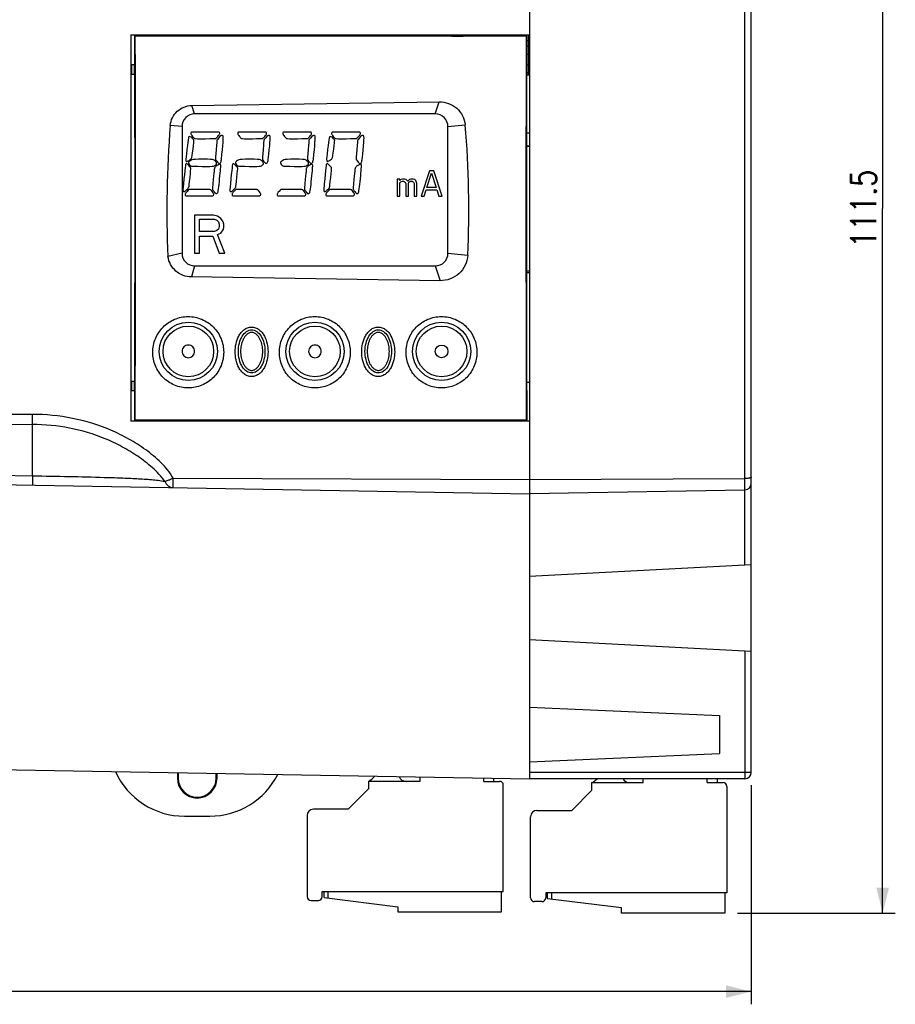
# Model space of a CAD drawing. Extents: x 0 to 594, y 0 to 420.
# Tile 5 of 16: x 301 to 370, y 143 to 221. Entities that reach past the tile are written whole.
import ezdxf

# ---------------------------------------------------------------- set-up
doc = ezdxf.new("R2010")
doc.units = 0
doc.header["$LTSCALE"] = 32.67
doc.layers.get('0').update_dxf_attribs({"linetype": 'CONTINUOUS'})
doc.layers.add('02___PRT_ALL_AXES', color=7, linetype='CONTINUOUS')
doc.layers.add('DESMOLDEO', color=7, linetype='CONTINUOUS')
doc.styles.get("Standard").update_dxf_attribs({"font": 'SIMPLEX.SHX', "width": 0.8})
doc.dimstyles.new('DIMSTYLE_1', dxfattribs={"dimtxt": 2, "dimasz": 2, "dimexe": 1, "dimexo": 1, "dimgap": 0.5, "dimtad": 1, "dimdec": 1, "dimtxsty": 'STANDARD', "dimblk": '_FILLED', "dimblk1": '_FILLED', "dimblk2": '_FILLED', "dimcen": 0.09, "dimazin": 3, "dimtp": 0.3, "dimtm": 0.3, "dimtfac": 1, "dimtdec": 1, "dimtofl": 0, "dimtmove": 0, "dimatfit": 3, "dimtolj": 1})
doc.dimstyles.new('DIMSTYLE_2', dxfattribs={"dimtxt": 2, "dimasz": 2, "dimexe": 1, "dimexo": 1, "dimgap": 0.5, "dimtad": 1, "dimdec": 1, "dimtxsty": 'STANDARD', "dimblk": '_FILLED', "dimblk1": '_FILLED', "dimblk2": '_FILLED', "dimcen": 0.09, "dimazin": 3, "dimtp": 0.5, "dimtm": 0.5, "dimtfac": 1, "dimtdec": 1, "dimtofl": 0, "dimtmove": 0, "dimatfit": 3, "dimtolj": 1})

# ---------------------------------------------------------------- blocks, each defined once
blk = doc.blocks.new('_FILLED')
at = {"color": 0, "linetype": 'BYBLOCK'}
blk.add_solid([(0, 0), (-1, 0.25), (-1, -0.25)], dxfattribs=at)
blk = doc.blocks.new('*D1')
at = {"color": 8}
for p, q in [((357.544, 261.283), (370.048, 261.283)), ((369.048, 261.283), (369.048, 205.658)), ((369.048, 150.033), (369.048, 205.658)), ((357.594, 150.033), (370.048, 150.033))]:
    blk.add_line(p, q, dxfattribs=at)
at = {"color": 8, "xscale": 2, "yscale": 2, "zscale": 2}
for p, rotation in [((369.048, 261.283), 90), ((369.048, 150.033), 270)]:
    blk.add_blockref('_FILLED', p, dxfattribs=dict(at, rotation=rotation))
at = {"color": 8, "insert": (366.548, 205.658), "char_height": 2, "width": 8, "attachment_point": 2, "rotation": 90}
blk.add_mtext('111.5', dxfattribs=at)
blk = doc.blocks.new('*D2')
at = {"color": 8}
for p, q in [((226.219, 161.633), (226.219, 142.826)), ((358.669, 160.133), (358.669, 142.826)), ((226.219, 143.826), (292.444, 143.826)), ((358.669, 143.826), (292.444, 143.826))]:
    blk.add_line(p, q, dxfattribs=at)
at = {"color": 8, "xscale": 2, "yscale": 2, "zscale": 2, "rotation": 180}
blk.add_blockref('_FILLED', (226.219, 143.826), dxfattribs=at)
at = {"color": 8, "xscale": 2, "yscale": 2, "zscale": 2}
blk.add_blockref('_FILLED', (358.669, 143.826), dxfattribs=at)
at = {"color": 8, "insert": (291.234, 146.326), "char_height": 2, "width": 4.8, "attachment_point": 2}
blk.add_mtext('133', dxfattribs=at)

msp = doc.modelspace()

# ---------------------------------------------------------------- linework, layer by layer
at = {"color": 7}
for p, q in [((358.669, 161.133), (358.669, 250.133)), ((358.177, 177.524), (358.177, 233.741)), ((339.979, 219.298), (339.979, 219.383)), ((341.071, 216.233), (341.071, 219.383)), ((341.169, 219.383), (341.169, 188.883)), ((341.071, 218.48), (340.932, 218.48)), ((341.071, 218.915), (340.933, 218.915)), ((340.931, 217.845), (341.071, 217.845)), ((309.969, 217.008), (309.769, 217.008)), ((309.769, 216.258), (309.769, 217.008)), ((309.969, 216.258), (309.969, 217.008)), ((340.928, 217.01), (341.071, 217.01)), ((309.969, 216.258), (309.769, 216.258)), ((341.071, 216.375), (340.927, 216.375)), ((314.504, 213.805), (334.025, 214.091)), ((333.719, 213.133), (334.025, 214.091)), ((314.719, 213.133), (314.504, 213.805)), ((333.719, 213.133), (314.719, 213.133)), ((334.719, 212.133), (336.083, 212.269)), ((313.719, 212.133), (312.795, 212.225)), ((313.719, 212.133), (313.719, 202.133)), ((316.567, 211.7), (314.526, 211.696)), ((320.271, 211.7), (318.23, 211.696)), ((323.828, 211.7), (321.788, 211.696)), ((327.68, 211.7), (325.639, 211.696)), ((334.719, 202.133), (334.719, 212.133)), ((341.169, 210.583), (340.917, 210.578)), ((341.169, 210.559), (340.917, 210.555)), ((333.26, 208.633), (332.594, 206.633)), ((333.052, 207.314), (333.427, 208.463)), ((333.594, 208.633), (333.26, 208.633)), ((333.427, 208.463), (333.802, 207.314)), ((334.26, 206.633), (333.594, 208.633)), ((330.927, 207.995), (330.719, 207.995)), ((330.719, 207.995), (330.719, 206.633)), ((330.927, 207.867), (330.927, 207.995)), ((331.01, 207.952), (330.927, 207.867)), ((330.927, 207.697), (331.01, 207.782)), ((330.927, 206.633), (330.927, 207.697)), ((331.135, 207.995), (331.01, 207.952)), ((331.01, 207.782), (331.135, 207.824)), ((331.302, 207.995), (331.135, 207.995)), ((331.135, 207.824), (331.219, 207.824)), ((331.219, 207.824), (331.302, 207.782)), ((331.427, 207.952), (331.302, 207.995)), ((331.302, 207.782), (331.344, 207.739)), ((331.344, 207.739), (331.385, 207.654)), ((331.385, 207.654), (331.385, 206.633)), ((331.552, 207.824), (331.427, 207.952)), ((331.677, 207.952), (331.552, 207.824)), ((331.594, 207.654), (331.635, 207.739)), ((331.594, 206.633), (331.594, 207.654)), ((331.635, 207.739), (331.677, 207.782)), ((331.802, 207.995), (331.677, 207.952)), ((331.677, 207.782), (331.76, 207.824)), ((331.76, 207.824), (331.885, 207.824)), ((331.969, 207.995), (331.802, 207.995)), ((331.885, 207.824), (331.969, 207.782)), ((332.094, 207.952), (331.969, 207.995)), ((331.969, 207.782), (332.01, 207.739)), ((332.01, 207.739), (332.052, 207.654)), ((332.052, 207.654), (332.052, 206.633)), ((332.177, 207.867), (332.094, 207.952)), ((332.26, 207.654), (332.177, 207.867)), ((332.26, 206.633), (332.26, 207.654)), ((332.844, 206.633), (333.01, 207.143)), ((333.01, 207.143), (333.844, 207.143)), ((333.802, 207.314), (333.052, 207.314)), ((333.844, 207.143), (334.01, 206.633)), ((330.719, 206.633), (330.927, 206.633)), ((331.385, 206.633), (331.594, 206.633)), ((332.052, 206.633), (332.26, 206.633)), ((332.594, 206.633), (332.844, 206.633)), ((334.01, 206.633), (334.26, 206.633)), ((316.219, 205.133), (314.719, 205.133)), ((314.719, 205.133), (314.719, 202.133)), ((315.094, 204.814), (316.281, 204.814)), ((315.094, 203.856), (315.094, 204.814)), ((316.531, 205.069), (316.219, 205.133)), ((316.281, 204.814), (316.469, 204.75)), ((316.469, 204.75), (316.594, 204.622)), ((316.781, 204.877), (316.531, 205.069)), ((316.594, 204.622), (316.656, 204.431)), ((316.969, 204.622), (316.781, 204.877)), ((317.031, 204.431), (316.969, 204.622)), ((316.281, 203.856), (315.094, 203.856)), ((316.469, 203.92), (316.281, 203.856)), ((316.594, 204.048), (316.469, 203.92)), ((316.531, 203.601), (316.781, 203.729)), ((316.656, 204.239), (316.594, 204.048)), ((316.656, 204.431), (316.656, 204.239)), ((316.781, 203.729), (316.969, 203.984)), ((316.969, 203.984), (317.031, 204.175)), ((317.031, 204.175), (317.031, 204.431)), ((315.094, 203.473), (316.156, 203.473)), ((315.094, 202.133), (315.094, 203.473)), ((316.156, 203.473), (316.656, 202.133)), ((317.094, 202.133), (316.531, 203.601)), ((313.719, 202.133), (312.611, 201.87)), ((314.719, 202.133), (315.094, 202.133)), ((316.656, 202.133), (317.094, 202.133)), ((334.719, 202.133), (336.283, 201.976)), ((314.719, 201.133), (314.457, 200.259)), ((314.719, 201.133), (333.719, 201.133)), ((333.719, 201.133), (334.093, 199.964)), ((341.169, 200.707), (340.917, 200.711)), ((334.093, 199.964), (314.457, 200.259)), ((341.169, 200.583), (340.918, 200.587)), ((309.969, 192.008), (309.769, 192.008)), ((309.769, 191.258), (309.769, 192.008)), ((309.969, 191.258), (309.969, 192.008)), ((341.169, 191.938), (340.934, 191.934)), ((309.969, 191.258), (309.769, 191.258)), ((301.901, 189.406), (298.401, 189.399)), ((301.919, 188.602), (298.419, 188.596)), ((301.919, 184.559), (301.919, 188.602)), ((298.419, 184.611), (301.919, 184.559)), ((313.017, 184.374), (341.169, 184.26)), ((341.169, 184.266), (358.177, 184.34)), ((298.401, 183.879), (341.169, 183.133)), ((341.169, 183.159), (358.177, 183.456)), ((341.169, 176.633), (358.669, 177.55)), ((341.169, 171.633), (358.669, 170.716)), ((358.177, 170.741), (358.177, 161.133)), ((341.169, 166.288), (356.169, 165.633)), ((356.169, 165.633), (356.169, 162.633)), ((341.169, 161.978), (356.169, 162.633)), ((358.669, 161.133), (341.169, 161.133)), ((332.494, 160.433), (328.444, 160.433)), ((328.444, 160.433), (328.444, 159.833)), ((332.494, 160.784), (332.494, 160.433)), ((337.544, 160.433), (337.544, 160.696)), ((337.544, 160.433), (338.794, 160.433)), ((338.344, 160.433), (338.344, 160.682)), ((358.169, 160.633), (341.169, 160.633)), ((346.094, 160.333), (350.144, 160.333)), ((346.094, 159.733), (346.094, 160.333)), ((350.144, 160.333), (350.144, 160.633)), ((355.194, 160.333), (355.194, 160.633)), ((355.194, 160.333), (356.444, 160.333)), ((355.994, 160.333), (355.994, 160.633)), ((326.844, 158.233), (328.444, 159.833)), ((339.094, 151.733), (339.094, 160.133)), ((344.494, 158.133), (346.094, 159.733)), ((356.744, 160.033), (356.744, 151.633)), ((326.844, 158.233), (324.094, 158.233)), ((341.744, 158.133), (344.494, 158.133)), ((323.594, 157.733), (323.594, 151.333)), ((341.244, 151.233), (341.244, 157.633)), ((324.794, 151.733), (339.094, 151.733)), ((324.794, 151.333), (324.794, 151.733)), ((324.944, 151.248), (324.944, 151.733)), ((325.244, 151.733), (325.244, 151.211)), ((338.944, 150.133), (338.944, 151.733)), ((356.744, 151.633), (342.444, 151.633)), ((342.444, 151.633), (342.444, 151.233)), ((342.594, 151.148), (342.594, 151.633)), ((342.894, 151.633), (342.894, 151.111)), ((356.594, 151.633), (356.594, 150.033)), ((323.894, 151.033), (324.494, 151.033)), ((324.944, 151.248), (330.769, 150.533)), ((342.144, 150.933), (341.544, 150.933)), ((348.419, 150.433), (342.594, 151.148)), ((330.769, 150.533), (330.774, 150.133)), ((330.774, 150.133), (338.944, 150.133)), ((348.424, 150.033), (348.419, 150.433)), ((356.594, 150.033), (348.424, 150.033))]:
    msp.add_line(p, q, dxfattribs=at)
for centre, radius in [((314.219, 194.383), 2.3), ((314.219, 194.383), 2), ((324.219, 194.383), 2.3), ((324.219, 194.383), 2), ((334.219, 194.383), 2.3), ((334.219, 194.383), 2), ((334.219, 194.383), 0.5)]:
    msp.add_circle(centre, radius, dxfattribs=at)
for centre, radius, start, end in [((314.719, 212.133), 1, 90, 180), ((333.719, 212.133), 1, 0, 90), ((314.719, 202.133), 1, 180, 270), ((333.719, 202.133), 1, 270, 360), ((358.169, 183.956), 0.5, 271, 360), ((358.169, 161.133), 0.5, 270, 360), ((327.716, 161.858), 1.6, 297.04932, 320.75665), ((331.416, 161.033), 0.6, 201.52223, 270), ((338.794, 160.133), 0.3, 0, 90), ((345.366, 161.758), 1.6, 297.04932, 315.28968), ((349.066, 160.933), 0.6, 210.03641, 270), ((356.444, 160.033), 0.3, 0, 90), ((324.094, 157.733), 0.5, 90, 180), ((341.744, 157.633), 0.5, 90, 180), ((323.894, 151.333), 0.3, 180, 270), ((324.494, 151.333), 0.3, 270, 360), ((341.544, 151.233), 0.3, 180, 270), ((342.144, 151.233), 0.3, 270, 360)]:
    msp.add_arc(centre, radius, start, end, dxfattribs=at)
for centre, major_axis, start_param, end_param in [((244.507, 205.633), (91.863, 0), -0.043443, 0.078907), ((407.488, 205.633), (94.966, 0), 3.065778, 3.184837)]:
    msp.add_ellipse(centre, major_axis=major_axis, ratio=0.9165, start_param=start_param, end_param=end_param, dxfattribs=at)
for points, knots in [([(334.025, 214.091), (334.276, 214.095), (334.783, 214.007), (335.442, 213.615), (335.918, 213.013), (336.062, 212.518), (336.083, 212.269)], [0, 0, 0, 0, 0.250466, 0.500577, 0.750335, 1, 1, 1, 1]), ([(312.795, 212.225), (312.813, 212.435), (312.93, 212.853), (313.319, 213.37), (313.867, 213.716), (314.292, 213.802), (314.504, 213.805)], [0, 0, 0, 0, 0.249628, 0.499508, 0.749689, 1, 1, 1, 1]), ([(314.457, 200.259), (314.236, 200.262), (313.791, 200.348), (313.212, 200.697), (312.787, 201.222), (312.643, 201.652), (312.611, 201.87)], [0, 0, 0, 0, 0.250095, 0.500166, 0.750129, 1, 1, 1, 1]), ([(336.283, 201.976), (336.27, 201.705), (336.132, 201.161), (335.629, 200.492), (334.917, 200.056), (334.365, 199.96), (334.093, 199.964)], [0, 0, 0, 0, 0.249893, 0.499769, 0.749792, 1, 1, 1, 1]), ([(311.41, 194.317), (311.41, 194.68), (311.554, 195.416), (312.171, 196.352), (313.102, 196.984), (314.207, 197.207), (315.314, 196.986), (316.247, 196.354), (316.866, 195.418), (317.01, 194.681), (317.01, 194.317)], [0, 0, 0, 0, 0.124454, 0.249223, 0.374343, 0.499692, 0.625121, 0.750443, 0.875452, 1, 1, 1, 1]), ([(321.41, 194.317), (321.41, 194.68), (321.554, 195.416), (322.171, 196.352), (323.102, 196.984), (324.207, 197.207), (325.314, 196.986), (326.247, 196.354), (326.866, 195.418), (327.01, 194.681), (327.01, 194.317)], [0, 0, 0, 0, 0.124456, 0.249226, 0.374345, 0.499693, 0.625119, 0.750441, 0.87545, 1, 1, 1, 1]), ([(331.41, 194.317), (331.41, 194.68), (331.554, 195.416), (332.171, 196.352), (333.102, 196.984), (334.207, 197.207), (335.314, 196.986), (336.247, 196.354), (336.866, 195.418), (337.01, 194.681), (337.01, 194.317)], [0, 0, 0, 0, 0.124458, 0.249229, 0.374348, 0.499694, 0.625118, 0.750439, 0.875449, 1, 1, 1, 1]), ([(317.914, 194.35), (317.914, 194.564), (317.96, 194.994), (318.139, 195.508), (318.374, 195.87), (318.604, 196.101), (318.888, 196.265), (319.213, 196.326), (319.538, 196.266), (319.823, 196.103), (320.053, 195.871), (320.289, 195.509), (320.469, 194.995), (320.514, 194.564), (320.514, 194.35)], [0, 0, 0, 0, 0.124664, 0.249345, 0.311888, 0.374468, 0.437072, 0.499698, 0.562367, 0.625073, 0.687773, 0.750432, 0.875278, 1, 1, 1, 1]), ([(318.169, 194.383), (318.169, 194.828), (318.34, 195.491), (318.807, 195.994), (319.219, 196.127), (319.631, 195.994), (320.098, 195.491), (320.269, 194.828), (320.269, 194.383)], [0, 0, 0, 0, 0.25, 0.375, 0.5, 0.625, 0.75, 1, 1, 1, 1]), ([(327.914, 194.35), (327.914, 194.564), (327.96, 194.994), (328.139, 195.508), (328.374, 195.87), (328.604, 196.101), (328.888, 196.265), (329.213, 196.326), (329.538, 196.266), (329.823, 196.103), (330.053, 195.871), (330.289, 195.509), (330.469, 194.995), (330.514, 194.564), (330.514, 194.35)], [0, 0, 0, 0, 0.124666, 0.249348, 0.311891, 0.374471, 0.437073, 0.499699, 0.562366, 0.625071, 0.687771, 0.750429, 0.875276, 1, 1, 1, 1]), ([(328.169, 194.383), (328.169, 194.828), (328.34, 195.491), (328.807, 195.994), (329.219, 196.127), (329.631, 195.994), (330.098, 195.491), (330.269, 194.828), (330.269, 194.383)], [0, 0, 0, 0, 0.25, 0.375, 0.5, 0.625, 0.75, 1, 1, 1, 1]), ([(320.094, 194.383), (320.094, 194.54), (320.071, 194.776), (319.992, 195.081), (319.906, 195.301), (319.791, 195.508), (319.667, 195.662), (319.548, 195.765), (319.448, 195.828), (319.337, 195.872), (319.219, 195.888), (319.101, 195.872), (318.99, 195.828), (318.89, 195.765), (318.771, 195.662), (318.646, 195.508), (318.531, 195.301), (318.446, 195.081), (318.367, 194.776), (318.344, 194.54), (318.344, 194.383)], [0, 0, 0, 0, 0.124886, 0.187401, 0.249911, 0.312406, 0.374877, 0.406164, 0.437461, 0.468743, 0.5, 0.531258, 0.56254, 0.593837, 0.625124, 0.687594, 0.750089, 0.812598, 0.875114, 1, 1, 1, 1]), ([(330.094, 194.383), (330.094, 194.54), (330.071, 194.776), (329.992, 195.081), (329.906, 195.301), (329.791, 195.508), (329.667, 195.662), (329.548, 195.765), (329.448, 195.828), (329.337, 195.872), (329.219, 195.888), (329.101, 195.872), (328.99, 195.828), (328.89, 195.765), (328.771, 195.662), (328.646, 195.508), (328.531, 195.301), (328.446, 195.081), (328.367, 194.776), (328.344, 194.54), (328.344, 194.383)], [0, 0, 0, 0, 0.124886, 0.187401, 0.249911, 0.312406, 0.374877, 0.406164, 0.437461, 0.468743, 0.5, 0.531258, 0.56254, 0.593837, 0.625124, 0.687594, 0.750089, 0.812598, 0.875114, 1, 1, 1, 1]), ([(314.719, 194.383), (314.719, 194.448), (314.693, 194.579), (314.582, 194.746), (314.415, 194.857), (314.219, 194.896), (314.022, 194.857), (313.856, 194.746), (313.745, 194.579), (313.719, 194.448), (313.719, 194.383)], [0, 0, 0, 0, 0.125, 0.25, 0.375, 0.5, 0.625, 0.75, 0.875, 1, 1, 1, 1]), ([(313.719, 194.383), (313.719, 194.318), (313.745, 194.186), (313.856, 194.02), (314.022, 193.909), (314.219, 193.87), (314.415, 193.909), (314.582, 194.02), (314.693, 194.186), (314.719, 194.318), (314.719, 194.383)], [0, 0, 0, 0, 0.125, 0.25, 0.375, 0.5, 0.625, 0.75, 0.875, 1, 1, 1, 1]), ([(320.269, 194.383), (320.269, 193.938), (320.098, 193.275), (319.631, 192.771), (319.219, 192.639), (318.807, 192.771), (318.34, 193.275), (318.169, 193.938), (318.169, 194.383)], [0, 0, 0, 0, 0.25, 0.375, 0.5, 0.625, 0.75, 1, 1, 1, 1]), ([(318.344, 194.383), (318.344, 194.226), (318.367, 193.989), (318.446, 193.685), (318.531, 193.464), (318.646, 193.258), (318.771, 193.104), (318.89, 193.001), (318.99, 192.937), (319.101, 192.894), (319.219, 192.877), (319.337, 192.894), (319.448, 192.937), (319.548, 193.001), (319.667, 193.104), (319.791, 193.258), (319.906, 193.464), (319.992, 193.685), (320.071, 193.989), (320.094, 194.226), (320.094, 194.383)], [0, 0, 0, 0, 0.124886, 0.187401, 0.249911, 0.312406, 0.374877, 0.406164, 0.437461, 0.468743, 0.5, 0.531258, 0.56254, 0.593837, 0.625124, 0.687594, 0.750089, 0.812598, 0.875114, 1, 1, 1, 1]), ([(324.719, 194.383), (324.719, 194.448), (324.693, 194.579), (324.582, 194.746), (324.415, 194.857), (324.219, 194.896), (324.022, 194.857), (323.856, 194.746), (323.745, 194.579), (323.719, 194.448), (323.719, 194.383)], [0, 0, 0, 0, 0.125, 0.25, 0.375, 0.5, 0.625, 0.75, 0.875, 1, 1, 1, 1]), ([(323.719, 194.383), (323.719, 194.318), (323.745, 194.186), (323.856, 194.02), (324.022, 193.909), (324.219, 193.87), (324.415, 193.909), (324.582, 194.02), (324.693, 194.186), (324.719, 194.318), (324.719, 194.383)], [0, 0, 0, 0, 0.125, 0.25, 0.375, 0.5, 0.625, 0.75, 0.875, 1, 1, 1, 1]), ([(330.269, 194.383), (330.269, 193.938), (330.098, 193.275), (329.631, 192.771), (329.219, 192.639), (328.807, 192.771), (328.34, 193.275), (328.169, 193.938), (328.169, 194.383)], [0, 0, 0, 0, 0.25, 0.375, 0.5, 0.625, 0.75, 1, 1, 1, 1]), ([(328.344, 194.383), (328.344, 194.226), (328.367, 193.989), (328.446, 193.685), (328.531, 193.464), (328.646, 193.258), (328.771, 193.104), (328.89, 193.001), (328.99, 192.937), (329.101, 192.894), (329.219, 192.877), (329.337, 192.894), (329.448, 192.937), (329.548, 193.001), (329.667, 193.104), (329.791, 193.258), (329.906, 193.464), (329.992, 193.685), (330.071, 193.989), (330.094, 194.226), (330.094, 194.383)], [0, 0, 0, 0, 0.124886, 0.187401, 0.249911, 0.312406, 0.374877, 0.406164, 0.437461, 0.468743, 0.5, 0.531258, 0.56254, 0.593837, 0.625124, 0.687594, 0.750089, 0.812598, 0.875114, 1, 1, 1, 1]), ([(317.01, 194.317), (317.01, 193.953), (316.866, 193.217), (316.25, 192.283), (315.319, 191.65), (314.214, 191.426), (313.106, 191.647), (312.173, 192.28), (311.554, 193.216), (311.41, 193.953), (311.41, 194.317)], [0, 0, 0, 0, 0.124493, 0.249052, 0.374067, 0.499572, 0.625212, 0.750539, 0.875407, 1, 1, 1, 1]), ([(320.514, 194.35), (320.514, 194.135), (320.469, 193.705), (320.29, 193.192), (320.055, 192.83), (319.826, 192.599), (319.541, 192.435), (319.216, 192.374), (318.891, 192.434), (318.606, 192.597), (318.375, 192.829), (318.14, 193.191), (317.96, 193.705), (317.914, 194.135), (317.914, 194.35)], [0, 0, 0, 0, 0.124763, 0.249331, 0.311781, 0.374293, 0.436901, 0.499614, 0.562388, 0.62514, 0.687815, 0.750413, 0.875176, 1, 1, 1, 1]), ([(327.01, 194.317), (327.01, 193.953), (326.866, 193.218), (326.25, 192.283), (325.319, 191.65), (324.214, 191.426), (323.106, 191.648), (322.173, 192.28), (321.554, 193.216), (321.41, 193.953), (321.41, 194.317)], [0, 0, 0, 0, 0.124495, 0.249055, 0.37407, 0.499573, 0.62521, 0.750536, 0.875405, 1, 1, 1, 1]), ([(330.514, 194.35), (330.514, 194.135), (330.469, 193.705), (330.29, 193.192), (330.055, 192.83), (329.826, 192.599), (329.541, 192.435), (329.216, 192.374), (328.891, 192.434), (328.606, 192.597), (328.375, 192.829), (328.14, 193.191), (327.96, 193.705), (327.914, 194.135), (327.914, 194.35)], [0, 0, 0, 0, 0.124765, 0.249333, 0.311784, 0.374297, 0.436903, 0.499615, 0.562387, 0.625138, 0.687813, 0.750411, 0.875175, 1, 1, 1, 1]), ([(337.01, 194.317), (337.01, 193.953), (336.866, 193.218), (336.25, 192.283), (335.319, 191.65), (334.214, 191.426), (333.106, 191.648), (332.173, 192.28), (331.554, 193.216), (331.41, 193.953), (331.41, 194.317)], [0, 0, 0, 0, 0.124497, 0.249059, 0.374073, 0.499574, 0.625209, 0.750533, 0.875403, 1, 1, 1, 1]), ([(313.022, 184.374), (312.898, 184.602), (312.596, 185.031), (311.885, 185.8), (310.867, 186.639), (309.53, 187.487), (307.628, 188.416), (305.082, 189.2), (302.96, 189.409), (301.901, 189.406)], [0, 0, 0, 0, 0.061619, 0.123574, 0.248002, 0.372952, 0.498222, 0.748973, 1, 1, 1, 1]), ([(301.919, 188.602), (301.914, 188.63), (301.913, 188.716), (301.906, 188.885), (301.904, 189.125), (301.902, 189.307), (301.901, 189.406)], [0, 0, 0, 0, 0.103387, 0.320419, 0.630063, 1, 1, 1, 1]), ([(312.366, 184.12), (312.228, 184.322), (311.91, 184.695), (311.207, 185.374), (310.239, 186.122), (308.984, 186.882), (307.213, 187.715), (304.856, 188.417), (302.896, 188.604), (301.919, 188.602)], [0, 0, 0, 0, 0.062494, 0.124968, 0.249821, 0.37474, 0.49977, 0.7498, 1, 1, 1, 1]), ([(301.919, 184.559), (301.917, 184.46), (301.914, 184.319), (301.91, 184.141), (301.908, 184.032), (301.906, 183.944), (301.905, 183.885), (301.903, 183.851), (301.903, 183.833), (301.901, 183.825), (301.902, 183.818), (301.901, 183.818)], [0, 0, 0, 0, 0.399983, 0.573186, 0.721252, 0.840687, 0.928245, 0.959362, 0.981805, 0.995404, 1, 1, 1, 1]), ([(301.919, 184.559), (302.879, 184.544), (304.766, 184.51), (307.091, 184.455), (308.871, 184.398), (310.115, 184.345), (311.275, 184.271), (312.017, 184.188), (312.366, 184.12)], [0, 0, 0, 0, 0.275498, 0.540996, 0.666834, 0.786343, 0.898078, 1, 1, 1, 1]), ([(312.358, 184.126), (312.403, 184.136), (312.534, 184.17), (312.755, 184.257), (312.928, 184.335), (313.017, 184.384)], [0, 0, 0, 0, 0.198296, 0.570099, 1, 1, 1, 1]), ([(313.015, 183.624), (313.014, 183.625), (313.017, 183.631), (313.015, 183.639), (313.017, 183.657), (313.017, 183.691), (313.018, 183.751), (313.018, 183.84), (313.018, 183.95), (313.018, 184.13), (313.017, 184.274), (313.017, 184.374)], [0, 0, 0, 0, 0.004436, 0.017678, 0.039862, 0.070909, 0.158507, 0.277973, 0.426188, 0.599145, 1, 1, 1, 1]), ([(358.669, 184.464), (358.669, 184.444), (358.642, 184.422), (358.61, 184.406), (358.585, 184.395), (358.557, 184.386), (358.512, 184.373), (358.448, 184.36), (358.364, 184.349), (358.273, 184.342), (358.21, 184.34), (358.177, 184.34)], [0, 0, 0, 0, 0.11448, 0.158835, 0.20992, 0.267581, 0.3315, 0.476248, 0.639691, 0.816318, 1, 1, 1, 1]), ([(312.358, 184.126), (312.388, 184.053), (312.467, 183.919), (312.668, 183.71), (312.88, 183.627), (313.015, 183.625)], [0, 0, 0, 0, 0.274012, 0.531904, 1, 1, 1, 1]), ([(358.177, 161.133), (358.177, 161.1), (358.177, 161.037), (358.177, 160.944), (358.176, 160.871), (358.176, 160.817), (358.175, 160.78), (358.174, 160.748), (358.174, 160.718), (358.173, 160.693), (358.172, 160.672), (358.172, 160.658), (358.171, 160.648), (358.171, 160.643), (358.17, 160.639), (358.17, 160.636), (358.169, 160.634), (358.169, 160.633), (358.169, 160.633)], [0, 0, 0, 0, 0.194962, 0.382427, 0.555204, 0.633981, 0.706654, 0.772525, 0.830961, 0.8814, 0.923359, 0.956436, 0.969544, 0.980323, 0.988751, 0.994815, 0.998523, 1, 1, 1, 1])]:
    msp.add_open_spline(points, degree=3, knots=knots, dxfattribs=at)
for points in [[(314.427, 211.659), (314.413, 211.638), (314.413, 211.604), (314.422, 211.563)], [(314.422, 211.563), (314.43, 211.522), (314.471, 211.453), (314.547, 211.361)], [(314.526, 211.696), (314.471, 211.693), (314.44, 211.679), (314.427, 211.659)], [(316.555, 211.362), (316.642, 211.464), (316.686, 211.532), (316.694, 211.573)], [(316.679, 211.665), (316.666, 211.686), (316.628, 211.7), (316.567, 211.7)], [(316.694, 211.573), (316.7, 211.611), (316.693, 211.642), (316.679, 211.665)], [(318.131, 211.659), (318.117, 211.638), (318.117, 211.604), (318.126, 211.563)], [(318.126, 211.563), (318.135, 211.522), (318.176, 211.453), (318.251, 211.361)], [(318.23, 211.696), (318.176, 211.693), (318.145, 211.679), (318.131, 211.659)], [(320.26, 211.362), (320.346, 211.464), (320.391, 211.532), (320.398, 211.573)], [(320.383, 211.665), (320.37, 211.686), (320.333, 211.7), (320.271, 211.7)], [(320.398, 211.573), (320.404, 211.611), (320.398, 211.642), (320.383, 211.665)], [(321.688, 211.659), (321.675, 211.638), (321.675, 211.604), (321.683, 211.563)], [(321.683, 211.563), (321.692, 211.522), (321.733, 211.453), (321.808, 211.361)], [(321.788, 211.696), (321.733, 211.693), (321.702, 211.679), (321.688, 211.659)], [(323.817, 211.362), (323.903, 211.464), (323.948, 211.532), (323.955, 211.573)], [(323.94, 211.665), (323.927, 211.686), (323.89, 211.7), (323.828, 211.7)], [(323.955, 211.573), (323.962, 211.611), (323.955, 211.642), (323.94, 211.665)], [(325.54, 211.659), (325.526, 211.638), (325.526, 211.604), (325.535, 211.563)], [(325.535, 211.563), (325.543, 211.522), (325.585, 211.453), (325.66, 211.361)], [(325.639, 211.696), (325.585, 211.693), (325.554, 211.679), (325.54, 211.659)], [(327.669, 211.362), (327.755, 211.464), (327.8, 211.532), (327.807, 211.573)], [(327.792, 211.665), (327.779, 211.686), (327.741, 211.7), (327.68, 211.7)], [(327.807, 211.573), (327.813, 211.611), (327.806, 211.642), (327.792, 211.665)], [(314.259, 211.323), (314.228, 211.323), (314.146, 210.734), (314.016, 209.557)], [(314.511, 211.243), (314.413, 211.344), (314.327, 211.371), (314.259, 211.323)], [(314.663, 211.053), (314.66, 211.08), (314.608, 211.142), (314.511, 211.243)], [(314.547, 211.361), (314.622, 211.268), (314.68, 211.214), (314.721, 211.2)], [(314.591, 210.351), (314.639, 210.793), (314.663, 211.025), (314.663, 211.053)], [(314.721, 211.2), (314.742, 211.179), (315.022, 211.176), (315.57, 211.18)], [(315.57, 211.18), (316.084, 211.183), (316.354, 211.186), (316.382, 211.197)], [(316.382, 211.197), (316.409, 211.203), (316.467, 211.258), (316.555, 211.362)], [(316.481, 211.066), (316.481, 211.053), (316.457, 210.803), (316.414, 210.313)], [(316.495, 211.097), (316.488, 211.087), (316.481, 211.077), (316.481, 211.066)], [(316.512, 211.121), (316.505, 211.114), (316.501, 211.104), (316.495, 211.097)], [(316.834, 211.433), (316.779, 211.416), (316.673, 211.313), (316.512, 211.121)], [(316.831, 209.54), (316.957, 210.704), (317.001, 211.316), (316.966, 211.374)], [(316.966, 211.374), (316.933, 211.429), (316.888, 211.45), (316.834, 211.433)], [(318.251, 211.361), (318.326, 211.268), (318.385, 211.214), (318.426, 211.2)], [(318.426, 211.2), (318.446, 211.179), (318.727, 211.176), (319.275, 211.18)], [(319.275, 211.18), (319.788, 211.183), (320.059, 211.186), (320.086, 211.197)], [(320.086, 211.197), (320.113, 211.203), (320.172, 211.258), (320.26, 211.362)], [(320.185, 211.066), (320.185, 211.053), (320.161, 210.803), (320.119, 210.313)], [(320.199, 211.097), (320.192, 211.087), (320.185, 211.077), (320.185, 211.066)], [(320.216, 211.121), (320.209, 211.114), (320.206, 211.104), (320.199, 211.097)], [(320.538, 211.433), (320.483, 211.416), (320.377, 211.313), (320.216, 211.121)], [(320.535, 209.54), (320.661, 210.704), (320.706, 211.316), (320.671, 211.374)], [(320.671, 211.374), (320.637, 211.429), (320.593, 211.45), (320.538, 211.433)], [(321.808, 211.361), (321.884, 211.268), (321.942, 211.214), (321.983, 211.2)], [(321.983, 211.2), (322.003, 211.179), (322.284, 211.176), (322.832, 211.18)], [(322.832, 211.18), (323.345, 211.183), (323.616, 211.186), (323.643, 211.197)], [(323.643, 211.197), (323.671, 211.203), (323.729, 211.258), (323.817, 211.362)], [(323.743, 211.066), (323.743, 211.053), (323.719, 210.803), (323.676, 210.313)], [(323.756, 211.097), (323.749, 211.087), (323.743, 211.077), (323.743, 211.066)], [(323.773, 211.121), (323.767, 211.114), (323.763, 211.104), (323.756, 211.097)], [(324.095, 211.433), (324.04, 211.416), (323.934, 211.313), (323.773, 211.121)], [(324.093, 209.54), (324.218, 210.704), (324.263, 211.316), (324.228, 211.374)], [(324.228, 211.374), (324.195, 211.429), (324.15, 211.45), (324.095, 211.433)], [(325.372, 211.323), (325.341, 211.323), (325.259, 210.734), (325.129, 209.557)], [(325.624, 211.243), (325.526, 211.344), (325.441, 211.371), (325.372, 211.323)], [(325.776, 211.053), (325.773, 211.08), (325.721, 211.142), (325.624, 211.243)], [(325.66, 211.361), (325.735, 211.268), (325.793, 211.214), (325.834, 211.2)], [(325.704, 210.351), (325.752, 210.793), (325.776, 211.025), (325.776, 211.053)], [(325.834, 211.2), (325.855, 211.179), (326.136, 211.176), (326.684, 211.18)], [(326.684, 211.18), (327.197, 211.183), (327.468, 211.186), (327.495, 211.197)], [(327.495, 211.197), (327.522, 211.203), (327.581, 211.258), (327.669, 211.362)], [(327.594, 211.066), (327.594, 211.053), (327.57, 210.803), (327.528, 210.313)], [(327.608, 211.097), (327.601, 211.087), (327.594, 211.077), (327.594, 211.066)], [(327.625, 211.121), (327.618, 211.114), (327.615, 211.104), (327.608, 211.097)], [(327.947, 211.433), (327.892, 211.416), (327.786, 211.313), (327.625, 211.121)], [(327.944, 209.54), (328.07, 210.704), (328.115, 211.316), (328.08, 211.374)], [(328.08, 211.374), (328.046, 211.429), (328.002, 211.45), (327.947, 211.433)], [(314.471, 209.629), (314.502, 209.67), (314.543, 209.909), (314.591, 210.351)], [(316.414, 210.313), (316.371, 209.82), (316.354, 209.56), (316.367, 209.529)], [(320.119, 210.313), (320.076, 209.82), (320.059, 209.56), (320.072, 209.529)], [(323.676, 210.313), (323.633, 209.82), (323.616, 209.56), (323.629, 209.529)], [(325.585, 209.629), (325.615, 209.67), (325.656, 209.909), (325.704, 210.351)], [(327.528, 210.313), (327.485, 209.82), (327.468, 209.56), (327.481, 209.529)], [(314.016, 209.18), (313.989, 209.142), (313.913, 208.464), (313.793, 207.146)], [(314.016, 209.557), (314.016, 209.454), (314.036, 209.396), (314.074, 209.389)], [(314.115, 209.196), (314.074, 209.225), (314.043, 209.218), (314.016, 209.18)], [(314.074, 209.389), (314.108, 209.379), (314.177, 209.406), (314.277, 209.47)], [(314.272, 209.049), (314.204, 209.118), (314.153, 209.17), (314.115, 209.196)], [(314.242, 209.303), (314.235, 209.272), (314.242, 209.231), (314.267, 209.182)], [(314.328, 209.405), (314.276, 209.368), (314.249, 209.334), (314.242, 209.303)], [(314.267, 209.182), (314.293, 209.132), (314.327, 209.094), (314.368, 209.073)], [(314.277, 209.47), (314.375, 209.533), (314.44, 209.587), (314.471, 209.629)], [(314.505, 209.509), (314.437, 209.474), (314.379, 209.44), (314.328, 209.405)], [(315.379, 209.553), (314.862, 209.553), (314.571, 209.54), (314.505, 209.509)], [(316.204, 209.522), (316.169, 209.543), (315.896, 209.553), (315.379, 209.553)], [(316.299, 209.45), (316.269, 209.478), (316.238, 209.502), (316.204, 209.522)], [(316.385, 209.351), (316.358, 209.385), (316.33, 209.42), (316.299, 209.45)], [(316.367, 209.529), (316.382, 209.495), (316.409, 209.454), (316.457, 209.399)], [(316.436, 209.262), (316.426, 209.283), (316.409, 209.314), (316.385, 209.351)], [(316.42, 209.138), (316.433, 209.156), (316.443, 209.177), (316.447, 209.197)], [(316.447, 209.197), (316.45, 209.218), (316.447, 209.242), (316.436, 209.262)], [(316.457, 209.399), (316.505, 209.344), (316.553, 209.296), (316.606, 209.257)], [(316.703, 209.166), (316.673, 209.17), (316.618, 209.149), (316.542, 209.102)], [(316.606, 209.257), (316.659, 209.218), (316.707, 209.221), (316.748, 209.269)], [(316.775, 209.105), (316.758, 209.139), (316.734, 209.159), (316.703, 209.166)], [(316.748, 209.269), (316.789, 209.317), (316.816, 209.406), (316.831, 209.54)], [(317.72, 209.18), (317.693, 209.142), (317.618, 208.464), (317.498, 207.146)], [(317.819, 209.196), (317.779, 209.225), (317.748, 209.218), (317.72, 209.18)], [(317.976, 209.049), (317.909, 209.118), (317.857, 209.17), (317.819, 209.196)], [(317.946, 209.303), (317.939, 209.272), (317.946, 209.231), (317.972, 209.182)], [(318.033, 209.405), (317.981, 209.368), (317.953, 209.334), (317.946, 209.303)], [(317.972, 209.182), (317.998, 209.132), (318.032, 209.094), (318.072, 209.073)], [(318.21, 209.509), (318.141, 209.474), (318.083, 209.44), (318.033, 209.405)], [(319.083, 209.553), (318.566, 209.553), (318.275, 209.54), (318.21, 209.509)], [(319.908, 209.522), (319.874, 209.543), (319.6, 209.553), (319.083, 209.553)], [(320.003, 209.45), (319.973, 209.478), (319.942, 209.502), (319.908, 209.522)], [(320.09, 209.351), (320.062, 209.385), (320.035, 209.42), (320.003, 209.45)], [(320.072, 209.529), (320.086, 209.495), (320.113, 209.454), (320.161, 209.399)], [(320.141, 209.262), (320.131, 209.283), (320.113, 209.314), (320.09, 209.351)], [(320.125, 209.138), (320.137, 209.156), (320.148, 209.177), (320.151, 209.197)], [(320.151, 209.197), (320.155, 209.218), (320.151, 209.242), (320.141, 209.262)], [(320.161, 209.399), (320.209, 209.344), (320.257, 209.296), (320.311, 209.257)], [(320.311, 209.257), (320.363, 209.218), (320.411, 209.221), (320.452, 209.269)], [(320.452, 209.269), (320.494, 209.317), (320.521, 209.406), (320.535, 209.54)], [(321.503, 209.303), (321.497, 209.272), (321.503, 209.231), (321.529, 209.182)], [(321.59, 209.405), (321.538, 209.368), (321.51, 209.334), (321.503, 209.303)], [(321.529, 209.182), (321.555, 209.132), (321.589, 209.094), (321.629, 209.073)], [(321.767, 209.509), (321.699, 209.474), (321.64, 209.44), (321.59, 209.405)], [(322.64, 209.553), (322.123, 209.553), (321.832, 209.54), (321.767, 209.509)], [(323.465, 209.522), (323.431, 209.543), (323.157, 209.553), (322.64, 209.553)], [(323.56, 209.45), (323.53, 209.478), (323.5, 209.502), (323.465, 209.522)], [(323.647, 209.351), (323.619, 209.385), (323.592, 209.42), (323.56, 209.45)], [(323.629, 209.529), (323.643, 209.495), (323.671, 209.454), (323.719, 209.399)], [(323.698, 209.262), (323.688, 209.283), (323.671, 209.314), (323.647, 209.351)], [(323.682, 209.138), (323.695, 209.156), (323.705, 209.177), (323.708, 209.197)], [(323.708, 209.197), (323.712, 209.218), (323.708, 209.242), (323.698, 209.262)], [(323.719, 209.399), (323.767, 209.344), (323.814, 209.296), (323.868, 209.257)], [(323.965, 209.166), (323.934, 209.17), (323.88, 209.149), (323.804, 209.102)], [(323.868, 209.257), (323.921, 209.218), (323.969, 209.221), (324.01, 209.269)], [(324.037, 209.105), (324.02, 209.139), (323.996, 209.159), (323.965, 209.166)], [(324.01, 209.269), (324.051, 209.317), (324.078, 209.406), (324.093, 209.54)], [(325.129, 209.18), (325.102, 209.142), (325.026, 208.464), (324.907, 207.146)], [(325.129, 209.557), (325.129, 209.454), (325.15, 209.396), (325.187, 209.389)], [(325.228, 209.196), (325.187, 209.225), (325.157, 209.218), (325.129, 209.18)], [(325.187, 209.389), (325.222, 209.379), (325.29, 209.406), (325.39, 209.47)], [(325.385, 209.049), (325.317, 209.118), (325.266, 209.17), (325.228, 209.196)], [(325.39, 209.47), (325.489, 209.533), (325.554, 209.587), (325.585, 209.629)], [(327.481, 209.529), (327.495, 209.495), (327.522, 209.454), (327.57, 209.399)], [(327.57, 209.399), (327.618, 209.344), (327.666, 209.296), (327.719, 209.257)], [(327.817, 209.166), (327.786, 209.17), (327.731, 209.149), (327.655, 209.102)], [(327.719, 209.257), (327.772, 209.218), (327.82, 209.221), (327.861, 209.269)], [(327.889, 209.105), (327.872, 209.139), (327.848, 209.159), (327.817, 209.166)], [(327.861, 209.269), (327.902, 209.317), (327.93, 209.406), (327.944, 209.54)], [(314.389, 208.923), (314.375, 208.937), (314.338, 208.981), (314.272, 209.049)], [(314.351, 208.112), (314.399, 208.577), (314.42, 208.827), (314.413, 208.858)], [(314.368, 209.073), (314.41, 209.05), (314.447, 209.033), (314.478, 209.019)], [(314.413, 208.858), (314.406, 208.886), (314.399, 208.91), (314.389, 208.923)], [(314.478, 209.019), (314.509, 209.005), (314.786, 208.999), (315.31, 208.992)], [(315.31, 208.992), (315.834, 208.985), (316.132, 208.995), (316.2, 209.016)], [(316.279, 208.865), (316.272, 208.834), (316.217, 208.3), (316.118, 207.266)], [(316.2, 209.016), (316.269, 209.036), (316.32, 209.06), (316.351, 209.081)], [(316.358, 208.968), (316.313, 208.927), (316.286, 208.892), (316.279, 208.865)], [(316.351, 209.081), (316.382, 209.101), (316.406, 209.118), (316.42, 209.138)], [(316.542, 209.102), (316.464, 209.053), (316.402, 209.009), (316.358, 208.968)], [(316.693, 208.013), (316.762, 208.704), (316.789, 209.067), (316.775, 209.105)], [(318.094, 208.923), (318.08, 208.937), (318.042, 208.981), (317.976, 209.049)], [(318.056, 208.112), (318.104, 208.577), (318.124, 208.827), (318.117, 208.858)], [(318.072, 209.073), (318.114, 209.05), (318.152, 209.033), (318.183, 209.019)], [(318.117, 208.858), (318.111, 208.886), (318.104, 208.91), (318.094, 208.923)], [(318.183, 209.019), (318.213, 209.005), (318.491, 208.999), (319.014, 208.992)], [(319.014, 208.992), (319.538, 208.985), (319.836, 208.995), (319.905, 209.016)], [(319.905, 209.016), (319.973, 209.036), (320.024, 209.06), (320.055, 209.081)], [(320.055, 209.081), (320.086, 209.101), (320.11, 209.118), (320.125, 209.138)], [(321.629, 209.073), (321.671, 209.05), (321.709, 209.033), (321.74, 209.019)], [(321.74, 209.019), (321.771, 209.005), (322.048, 208.999), (322.572, 208.992)], [(322.572, 208.992), (323.096, 208.985), (323.393, 208.995), (323.462, 209.016)], [(323.541, 208.865), (323.534, 208.834), (323.479, 208.3), (323.38, 207.266)], [(323.462, 209.016), (323.53, 209.036), (323.582, 209.06), (323.612, 209.081)], [(323.619, 208.968), (323.575, 208.927), (323.547, 208.892), (323.541, 208.865)], [(323.612, 209.081), (323.643, 209.101), (323.667, 209.118), (323.682, 209.138)], [(323.804, 209.102), (323.725, 209.053), (323.664, 209.009), (323.619, 208.968)], [(323.955, 208.013), (324.023, 208.704), (324.051, 209.067), (324.037, 209.105)], [(325.502, 208.923), (325.489, 208.937), (325.451, 208.981), (325.385, 209.049)], [(325.465, 208.112), (325.513, 208.577), (325.533, 208.827), (325.526, 208.858)], [(325.526, 208.858), (325.519, 208.886), (325.513, 208.91), (325.502, 208.923)], [(327.393, 208.865), (327.385, 208.834), (327.331, 208.3), (327.231, 207.266)], [(327.471, 208.968), (327.426, 208.927), (327.399, 208.892), (327.393, 208.865)], [(327.655, 209.102), (327.577, 209.053), (327.515, 209.009), (327.471, 208.968)], [(327.806, 208.013), (327.875, 208.704), (327.902, 209.067), (327.889, 209.105)], [(314.261, 207.363), (314.273, 207.396), (314.303, 207.646), (314.351, 208.112)], [(316.531, 206.894), (316.57, 206.948), (316.625, 207.321), (316.693, 208.013)], [(317.965, 207.363), (317.977, 207.396), (318.008, 207.646), (318.056, 208.112)], [(323.793, 206.894), (323.832, 206.948), (323.886, 207.321), (323.955, 208.013)], [(325.374, 207.363), (325.386, 207.396), (325.417, 207.646), (325.465, 208.112)], [(327.644, 206.894), (327.683, 206.948), (327.738, 207.321), (327.806, 208.013)], [(313.793, 207.146), (313.793, 207.078), (313.804, 207.033), (313.824, 207.02)], [(313.824, 207.02), (313.845, 207.003), (313.872, 206.996), (313.91, 207.003)], [(313.91, 207.003), (313.944, 207.009), (314.002, 207.051), (314.078, 207.128)], [(314.119, 207.02), (314.036, 206.931), (313.985, 206.855), (313.967, 206.794)], [(314.078, 207.128), (314.153, 207.205), (314.197, 207.256), (314.218, 207.276)], [(314.266, 207.16), (314.252, 207.153), (314.201, 207.109), (314.119, 207.02)], [(314.218, 207.276), (314.235, 207.297), (314.249, 207.328), (314.261, 207.363)], [(314.314, 207.174), (314.293, 207.17), (314.28, 207.167), (314.266, 207.16)], [(315.115, 207.177), (314.601, 207.177), (314.334, 207.177), (314.314, 207.174)], [(315.916, 207.167), (315.885, 207.174), (315.618, 207.177), (315.115, 207.177)], [(315.998, 207.133), (315.974, 207.146), (315.947, 207.157), (315.916, 207.167)], [(316.134, 206.978), (316.067, 207.068), (316.022, 207.119), (315.998, 207.133)], [(316.118, 207.266), (316.118, 207.229), (316.118, 207.205), (316.121, 207.191)], [(316.121, 207.191), (316.121, 207.177), (316.128, 207.16), (316.139, 207.146)], [(316.234, 206.773), (316.234, 206.821), (316.2, 206.89), (316.134, 206.978)], [(316.139, 207.146), (316.145, 207.133), (316.183, 207.081), (316.25, 206.998)], [(316.25, 206.998), (316.317, 206.914), (316.371, 206.862), (316.412, 206.842)], [(316.412, 206.842), (316.454, 206.821), (316.491, 206.838), (316.531, 206.894)], [(317.498, 207.146), (317.498, 207.078), (317.508, 207.033), (317.529, 207.02)], [(317.529, 207.02), (317.549, 207.003), (317.577, 206.996), (317.614, 207.003)], [(317.614, 207.003), (317.648, 207.009), (317.707, 207.051), (317.783, 207.128)], [(317.823, 207.02), (317.741, 206.931), (317.69, 206.855), (317.671, 206.794)], [(317.783, 207.128), (317.857, 207.205), (317.902, 207.256), (317.922, 207.276)], [(317.97, 207.16), (317.957, 207.153), (317.905, 207.109), (317.823, 207.02)], [(317.922, 207.276), (317.939, 207.297), (317.953, 207.328), (317.965, 207.363)], [(318.018, 207.174), (317.998, 207.17), (317.984, 207.167), (317.97, 207.16)], [(318.819, 207.177), (318.306, 207.177), (318.039, 207.177), (318.018, 207.174)], [(319.62, 207.167), (319.59, 207.174), (319.323, 207.177), (318.819, 207.177)], [(319.703, 207.133), (319.679, 207.146), (319.651, 207.157), (319.62, 207.167)], [(319.838, 206.978), (319.771, 207.068), (319.727, 207.119), (319.703, 207.133)], [(319.939, 206.773), (319.939, 206.821), (319.905, 206.89), (319.838, 206.978)], [(321.38, 207.02), (321.298, 206.931), (321.247, 206.855), (321.229, 206.794)], [(321.527, 207.16), (321.514, 207.153), (321.462, 207.109), (321.38, 207.02)], [(321.575, 207.174), (321.555, 207.17), (321.541, 207.167), (321.527, 207.16)], [(322.377, 207.177), (321.863, 207.177), (321.596, 207.177), (321.575, 207.174)], [(323.178, 207.167), (323.147, 207.174), (322.88, 207.177), (322.377, 207.177)], [(323.26, 207.133), (323.236, 207.146), (323.208, 207.157), (323.178, 207.167)], [(323.396, 206.978), (323.328, 207.068), (323.284, 207.119), (323.26, 207.133)], [(323.38, 207.266), (323.38, 207.229), (323.38, 207.205), (323.383, 207.191)], [(323.383, 207.191), (323.383, 207.177), (323.39, 207.16), (323.4, 207.146)], [(323.496, 206.773), (323.496, 206.821), (323.462, 206.89), (323.396, 206.978)], [(323.4, 207.146), (323.407, 207.133), (323.445, 207.081), (323.511, 206.998)], [(323.511, 206.998), (323.578, 206.914), (323.633, 206.862), (323.674, 206.842)], [(323.674, 206.842), (323.715, 206.821), (323.753, 206.838), (323.793, 206.894)], [(324.907, 207.146), (324.907, 207.078), (324.917, 207.033), (324.937, 207.02)], [(324.937, 207.02), (324.958, 207.003), (324.985, 206.996), (325.023, 207.003)], [(325.023, 207.003), (325.057, 207.009), (325.115, 207.051), (325.192, 207.128)], [(325.232, 207.02), (325.15, 206.931), (325.098, 206.855), (325.08, 206.794)], [(325.192, 207.128), (325.266, 207.205), (325.311, 207.256), (325.331, 207.276)], [(325.379, 207.16), (325.365, 207.153), (325.314, 207.109), (325.232, 207.02)], [(325.331, 207.276), (325.348, 207.297), (325.362, 207.328), (325.374, 207.363)], [(325.427, 207.174), (325.406, 207.17), (325.393, 207.167), (325.379, 207.16)], [(326.228, 207.177), (325.715, 207.177), (325.448, 207.177), (325.427, 207.174)], [(327.029, 207.167), (326.999, 207.174), (326.731, 207.177), (326.228, 207.177)], [(327.111, 207.133), (327.088, 207.146), (327.06, 207.157), (327.029, 207.167)], [(327.247, 206.978), (327.18, 207.068), (327.135, 207.119), (327.111, 207.133)], [(327.231, 207.266), (327.231, 207.229), (327.231, 207.205), (327.235, 207.191)], [(327.235, 207.191), (327.235, 207.177), (327.242, 207.16), (327.252, 207.146)], [(327.348, 206.773), (327.348, 206.821), (327.313, 206.89), (327.247, 206.978)], [(327.252, 207.146), (327.259, 207.133), (327.296, 207.081), (327.363, 206.998)], [(327.363, 206.998), (327.43, 206.914), (327.485, 206.862), (327.526, 206.842)], [(327.526, 206.842), (327.567, 206.821), (327.604, 206.838), (327.644, 206.894)], [(313.967, 206.794), (313.947, 206.729), (313.975, 206.691), (314.05, 206.677)], [(314.05, 206.677), (314.125, 206.664), (314.478, 206.66), (315.108, 206.66)], [(315.108, 206.66), (315.731, 206.66), (316.077, 206.664), (316.139, 206.679)], [(316.139, 206.679), (316.2, 206.694), (316.234, 206.725), (316.234, 206.773)], [(317.671, 206.794), (317.652, 206.729), (317.679, 206.691), (317.755, 206.677)], [(317.755, 206.677), (317.83, 206.664), (318.183, 206.66), (318.812, 206.66)], [(318.812, 206.66), (319.436, 206.66), (319.781, 206.664), (319.843, 206.679)], [(319.843, 206.679), (319.905, 206.694), (319.939, 206.725), (319.939, 206.773)], [(321.229, 206.794), (321.209, 206.729), (321.236, 206.691), (321.312, 206.677)], [(321.312, 206.677), (321.387, 206.664), (321.74, 206.66), (322.37, 206.66)], [(322.37, 206.66), (322.993, 206.66), (323.339, 206.664), (323.401, 206.679)], [(323.401, 206.679), (323.462, 206.694), (323.496, 206.725), (323.496, 206.773)], [(325.08, 206.794), (325.061, 206.729), (325.088, 206.691), (325.163, 206.677)], [(325.163, 206.677), (325.239, 206.664), (325.591, 206.66), (326.221, 206.66)], [(326.221, 206.66), (326.844, 206.66), (327.19, 206.664), (327.252, 206.679)], [(327.252, 206.679), (327.313, 206.694), (327.348, 206.725), (327.348, 206.773)]]:
    msp.add_open_spline(points, degree=3, dxfattribs=at)
at = {"layer": '02___PRT_ALL_AXES', "color": 7}
for p, q in [((340.926, 216.233), (341.169, 216.233)), ((340.919, 211.633), (341.169, 211.633))]:
    msp.add_line(p, q, dxfattribs=at)
at = {"layer": 'DESMOLDEO', "color": 7}
for p, q in [((341.169, 250.633), (341.169, 219.383)), ((309.669, 219.383), (309.669, 188.883)), ((309.669, 219.383), (341.169, 219.383)), ((309.991, 219.311), (312.492, 219.31)), ((310.029, 219.272), (309.991, 219.311)), ((340.899, 219.263), (310.029, 219.272)), ((312.51, 219.392), (312.51, 219.292)), ((313.428, 219.292), (312.51, 219.292)), ((313.428, 219.392), (313.428, 219.292)), ((313.445, 219.31), (334.999, 219.303)), ((335.016, 219.383), (335.016, 219.285)), ((335.016, 219.285), (335.921, 219.285)), ((335.921, 219.383), (335.921, 219.285)), ((335.939, 219.303), (338.5, 219.302)), ((338.503, 219.298), (338.5, 219.302)), ((338.503, 219.298), (340.934, 219.298)), ((340.934, 219.298), (340.899, 219.263)), ((309.981, 188.945), (310.02, 188.984)), ((309.981, 188.945), (312.482, 188.946)), ((310.02, 188.984), (340.908, 188.993)), ((313.437, 188.964), (312.5, 188.964)), ((312.5, 188.964), (312.5, 188.864)), ((313.437, 188.964), (313.437, 188.864)), ((313.455, 188.946), (334.989, 188.953)), ((335.007, 188.971), (335.931, 188.971)), ((335.007, 188.971), (335.007, 188.883)), ((335.931, 188.971), (335.931, 188.883)), ((335.948, 188.953), (338.49, 188.954)), ((338.49, 188.954), (338.494, 188.958)), ((338.494, 188.958), (340.944, 188.958)), ((340.908, 188.993), (340.944, 188.958)), ((341.169, 188.883), (309.669, 188.883)), ((341.169, 188.883), (341.169, 160.633)), ((298.619, 161.376), (341.169, 160.633)), ((313.352, 161.118), (313.352, 160.683)), ((313.419, 161.117), (313.419, 160.683)), ((316.419, 160.683), (316.419, 161.065)), ((316.485, 160.683), (316.485, 161.064)), ((313.352, 160.683), (313.419, 160.683)), ((316.485, 160.683), (316.419, 160.683)), ((313.919, 157.683), (315.919, 157.683))]:
    msp.add_line(p, q, dxfattribs=at)
for centre, radius, start, end in [((313.919, 163.683), 6, 204.41459, 270), ((315.919, 163.683), 6, 270, 333.21872), ((314.919, 160.683), 1.566, 180, 360), ((314.919, 160.683), 1.5, 180, 360)]:
    msp.add_arc(centre, radius, start, end, dxfattribs=at)
for centre, major_axis, start_param, end_param in [((308.559, 205.633), (0, 83.178), 4.510394, 4.877579), ((308.559, 205.633), (0, 85.325), -1.767182, -1.410253), ((311.059, 205.633), (0, 83.222), -1.405703, -1.404814), ((337.059, 205.633), (0, 83.675), -1.406704, -1.405722), ((342.38, 205.633), (0, 85.916), 1.411478, 1.765701), ((342.379, 205.633), (0, 83.9), 1.40719, 1.770878), ((311.059, 205.633), (0, 83.222), -1.773451, -1.772675), ((337.059, 205.633), (0, 83.675), -1.772337, -1.771466)]:
    msp.add_ellipse(centre, major_axis=major_axis, ratio=0.017455, start_param=start_param, end_param=end_param, dxfattribs=at)

# ---------------------------------------------------------------- dimensions: what is measured, and where the dimension line sits
at = {"color": 8}
for base, p1, p2, angle, dimstyle, picture, middle in [((369.04823294, 150.032817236), (356.543760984, 261.282817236), (356.593760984, 150.032817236), 270, 'DIMSTYLE_1', '*D1', (369.04823294, 205.907830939)), ((226.218760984, 143.826278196), (358.668760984, 161.132817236), (226.218760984, 162.632817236), 180, 'DIMSTYLE_2', '*D2', (291.484055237, 143.826278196))]:
    dim = msp.add_linear_dim(base=base, p1=p1, p2=p2, angle=angle, dimstyle=dimstyle, dxfattribs=at)
    dim.commit()
    dim.dimension.update_dxf_attribs({"geometry": picture, "text_midpoint": middle, "dimtype": 160})

doc.saveas('drawing.dxf')
